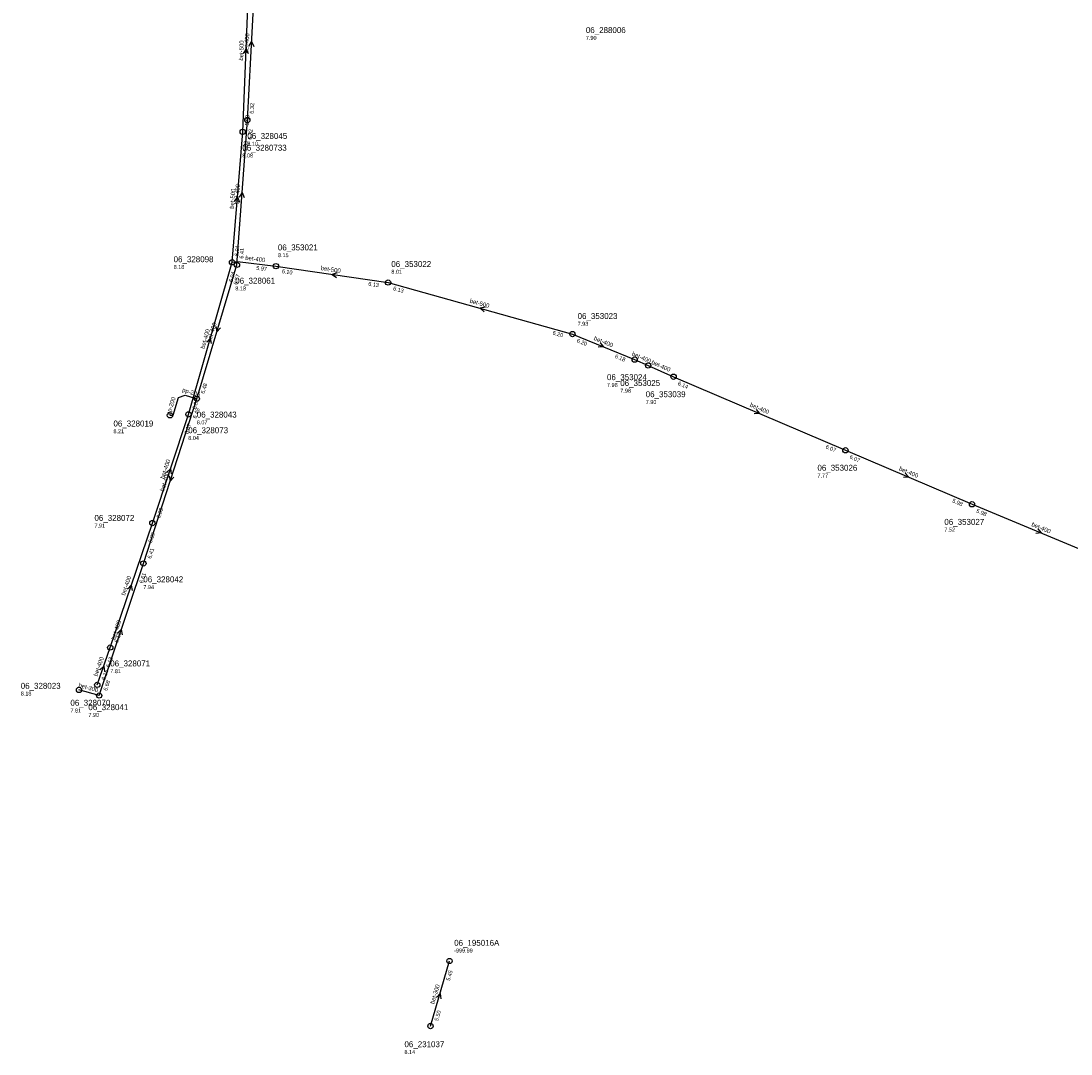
# Model space of a CAD drawing. Header units: metres. Extents: x 165220 to 165904, y 447259 to 448551.
# Tile 1 of 13: x 165227 to 165544, y 447259 to 447572. Entities that reach past the tile are written whole.
import ezdxf

# ---------------------------------------------------------------- set-up
doc = ezdxf.new("R2010")
doc.units = ezdxf.units.M

msp = doc.modelspace()

# ---------------------------------------------------------------- linework, layer by layer
at = {"layer": 'CON_BxH200x200mm', "linetype": 'Continuous'}
msp.add_lwpolyline([(165272.209, 447452.346), (165273.128, 447452.405), (165274.784, 447457.751), (165276.794, 447458.41), (165280.308, 447457.37)], dxfattribs=at)
at = {"layer": 'CON_BxH300x300mm', "linetype": 'Continuous'}
for points in [[(165250.834, 447367.642), (165244.719, 447369.334)], [(165350.941, 447267.741), (165356.68, 447287.403)]]:
    msp.add_lwpolyline(points, dxfattribs=at)
at = {"layer": 'CON_BxH400x400mm', "linetype": 'Continuous'}
for points in [[(165295.592, 447541.591), (165298.12, 447589.027)], [(165292.442, 447497.823), (165295.592, 447541.591)], [(165277.802, 447452.638), (165290.978, 447498.61)], [(165280.308, 447457.37), (165292.442, 447497.823)], [(165290.978, 447498.61), (165292.618, 447498.798), (165304.233, 447497.431)], [(165393.819, 447476.92), (165412.619, 447469.203)], [(165412.619, 447469.203), (165416.705, 447467.404)], [(165416.705, 447467.404), (165424.393, 447464.019)], [(165424.393, 447464.019), (165476.287, 447441.776)], [(165264.165, 447407.57), (165280.308, 447457.37)], [(165266.888, 447419.781), (165277.802, 447452.638)], [(165476.287, 447441.776), (165514.553, 447425.463)], [(165514.553, 447425.463), (165556.357, 447408.087)], [(165254.16, 447382.151), (165266.888, 447419.781)], [(165250.834, 447367.642), (165264.165, 447407.57)], [(165250.247, 447370.87), (165254.16, 447382.151)]]:
    msp.add_lwpolyline(points, dxfattribs=at)
at = {"layer": 'CON_BxH500x500mm', "linetype": 'Continuous'}
for points in [[(165294.177, 447538.039), (165296.226, 447588.292)], [(165290.978, 447498.61), (165294.177, 447538.039)], [(165304.233, 447497.431), (165338.097, 447492.485)], [(165338.097, 447492.485), (165393.819, 447476.92)]]:
    msp.add_lwpolyline(points, dxfattribs=at)
at = {"layer": 'NOD_inspectieput'}
for centre in [(165295.59, 447541.59), (165294.18, 447538.04), (165304.23, 447497.43), (165338.1, 447492.48), (165393.82, 447476.92), (165412.62, 447469.2), (165416.7, 447467.4), (165424.39, 447464.02), (165280.31, 447457.37), (165272.21, 447452.35), (165277.8, 447452.64), (165476.29, 447441.78), (165514.55, 447425.46), (165266.89, 447419.78), (165264.17, 447407.57), (165254.16, 447382.15), (165244.72, 447369.33), (165250.25, 447370.87), (165250.83, 447367.64), (165350.94, 447267.74)]:
    msp.add_circle(centre, 0.8, dxfattribs=at)
at = {"layer": 'NOD_kruisingsput'}
for centre in [(165290.98, 447498.61), (165292.44, 447497.82)]:
    msp.add_circle(centre, 0.8, dxfattribs=at)
at = {"layer": 'NOD_pompput'}
msp.add_circle((165356.68, 447287.4), 0.8, dxfattribs=at)
at = {"layer": 'PIJL'}
for points in [[(165294.42, 447561.76), (165295.2, 447563.17), (165295.86, 447561.7)], [(165296.06, 447563.91), (165296.86, 447565.31), (165297.5, 447563.83)], [(165291.74, 447516.95), (165292.58, 447518.32), (165293.18, 447516.83)], [(165293.2, 447518.32), (165294.02, 447519.71), (165294.63, 447518.22)], [(165322.69, 447495.46), (165321.17, 447494.96), (165322.49, 447494.04)], [(165367.54, 447485.01), (165365.96, 447484.7), (165367.15, 447483.62)], [(165286.1, 447479.18), (165286.38, 447477.6), (165287.48, 447478.77)], [(165283.3, 447474.44), (165284.39, 447475.62), (165284.69, 447474.04)], [(165402.16, 447474.27), (165403.22, 447473.06), (165401.61, 447472.94)], [(165449.3, 447454.13), (165450.34, 447452.9), (165448.73, 447452.8)], [(165271.21, 447435.07), (165272.35, 447436.21), (165272.57, 447434.62)], [(165272, 447434.06), (165272.24, 447432.47), (165273.37, 447433.62)], [(165494.38, 447434.85), (165495.42, 447433.62), (165493.81, 447433.52)], [(165534.4, 447417.99), (165535.46, 447416.78), (165533.85, 447416.66)], [(165259.38, 447399.83), (165260.52, 447400.97), (165260.74, 447399.37)], [(165256.36, 447386.47), (165257.5, 447387.61), (165257.73, 447386.01)], [(165251.05, 447375.39), (165252.2, 447376.51), (165252.41, 447374.91)], [(165352.72, 447276.39), (165353.81, 447277.57), (165354.1, 447275.99)]]:
    msp.add_lwpolyline(points, dxfattribs=at)

# ---------------------------------------------------------------- texts
at = {"layer": 'DMM_BxH200x200mm'}
for rotation, p in [(72.79, (165272.29, 447452.32)), (-16.49, (165275.78, 447459.5))]:
    msp.add_text('pp-200', height=1.3, rotation=rotation, dxfattribs=at).set_placement(p)
at = {"layer": 'DMM_BxH300x300mm'}
for rotation, p in [(-15.47, (165244.47, 447370.22)), (73.73, (165352.05, 447274.28))]:
    msp.add_text('bet-300', height=1.3, rotation=rotation, dxfattribs=at).set_placement(p)
at = {"layer": 'DMM_BxH400x400mm'}
for rotation, p in [(86.95, (165295.89, 447561.73)), (85.88, (165292.97, 447516.15)), (-6.71, (165294.9, 447499.34)), (73.3, (165284.58, 447474.32)), (74.01, (165282.64, 447472.34)), (-22.32, (165400.14, 447475.16)), (-23.76, (165411.64, 447470.5)), (-23.76, (165417.53, 447467.9)), (-23.2, (165447.31, 447455.06)), (71.63, (165270.46, 447433)), (72.04, (165270.37, 447429.24)), (-23.09, (165492.38, 447435.78)), (-22.57, (165532.39, 447418.91)), (71.31, (165258.62, 447397.78)), (71.54, (165255.6, 447384.4)), (70.87, (165250.28, 447373.32))]:
    msp.add_text('bet-400', height=1.3, rotation=rotation, dxfattribs=at).set_placement(p)
at = {"layer": 'DMM_BxH500x500mm'}
for rotation, p in [(87.67, (165294.28, 447559.56)), (85.36, (165291.5, 447514.75)), (-8.31, (165317.68, 447496.27)), (-15.61, (165362.66, 447486.41))]:
    msp.add_text('bet-500', height=1.3, rotation=rotation, dxfattribs=at).set_placement(p)
at = {"layer": 'INV_BxH300x300mm'}
for s, p in [('5.45', (165356.77, 447281.29)), ('5.50', (165353.23, 447269.16))]:
    msp.add_text(s, height=1.2, rotation=73.73, dxfattribs=at).set_placement(p)
at = {"layer": 'INV_BxH400x400mm'}
for s, rotation, p in [('6.32', 86.95, (165297.5, 447543.49)), ('6.32', 85.88, (165296.97, 447535.64)), ('6.41', 85.88, (165294.38, 447499.69)), ('5.97', -6.71, (165298.22, 447496.33)), ('6.04', 74.01, (165291.1, 447492.5)), ('6.57', 73.3, (165292.49, 447491.71)), ('6.20', -22.32, (165394.99, 447474.5)), ('6.18', -22.32, (165406.53, 447469.76)), ('6.48', 73.3, (165282.61, 447458.77)), ('6.14', -23.2, (165425.52, 447461.58)), ('6.07', 74.01, (165280.08, 447454.06)), ('6.48', 72.04, (165280.22, 447451.26)), ('6.07', 71.63, (165277.67, 447446.53)), ('6.07', -23.2, (165470.21, 447442.42)), ('6.07', -23.09, (165477.42, 447439.34)), ('5.98', -23.09, (165508.47, 447426.1)), ('6.09', 71.63, (165269.23, 447421.11)), ('5.98', -22.57, (165515.71, 447423.03)), ('6.09', 71.31, (165266.72, 447413.67)), ('6.41', 72.04, (165266.49, 447408.92)), ('6.61', 71.54, (165264.02, 447401.46)), ('6.13', 71.31, (165256.51, 447383.47)), ('6.13', 70.87, (165253.95, 447376.04)), ('6.15', 70.87, (165252.6, 447372.17)), ('6.68', 71.54, (165253.17, 447368.97))]:
    msp.add_text(s, height=1.2, rotation=rotation, dxfattribs=at).set_placement(p)
at = {"layer": 'INV_BxH500x500mm'}
for s, rotation, p in [('5.99', 87.67, (165296.06, 447539.96)), ('5.99', 85.36, (165295.5, 447532.07)), ('6.04', 85.36, (165292.93, 447500.46)), ('6.10', -8.31, (165305.95, 447495.36)), ('6.13', -8.31, (165332.06, 447491.55)), ('6.13', -15.61, (165339.54, 447490.21)), ('6.20', -15.61, (165387.71, 447476.76))]:
    msp.add_text(s, height=1.2, rotation=rotation, dxfattribs=at).set_placement(p)
at = {"layer": 'NLV_inspectieput'}
for s, p in [('7.90', (165397.87, 447565.85)), ('8.10', (165295.59, 447533.85)), ('8.08', (165294.09, 447530.3)), ('8.15', (165304.82, 447500.16)), ('8.01', (165339.09, 447495.14)), ('7.93', (165395.38, 447479.42)), ('7.98', (165404.26, 447460.94)), ('7.98', (165408.27, 447459.18)), ('7.90', (165415.96, 447455.79)), ('8.21', (165255.13, 447446.93)), ('8.07', (165280.31, 447449.63)), ('8.04', (165277.72, 447444.9)), ('7.77', (165467.85, 447433.55)), ('7.91', (165249.39, 447418.4)), ('7.52', (165506.2, 447417.2)), ('7.94', (165264.16, 447399.83)), ('7.81', (165254.16, 447374.41)), ('8.18', (165227.12, 447367.64)), ('7.81', (165242.13, 447362.52)), ('7.90', (165247.56, 447361.19)), ('8.14', (165343.06, 447259.31))]:
    msp.add_text(s, height=1.2, dxfattribs=at).set_placement(p)
at = {"layer": 'NLV_kruisingsput'}
for p in [(165273.31, 447496.59), (165291.94, 447490.11)]:
    msp.add_text('8.18', height=1.2, dxfattribs=at).set_placement(p)
at = {"layer": 'NLV_pompput'}
msp.add_text('-999.99', height=1.2, dxfattribs=at).set_placement((165358.08, 447289.95))
at = {"layer": 'NNR_inspectieput'}
for s, p in [('06_288006', (165397.87, 447567.89)), ('06_328045', (165295.59, 447535.89)), ('06_3280733', (165294.09, 447532.34)), ('06_353021', (165304.82, 447502.2)), ('06_353022', (165339.09, 447497.18)), ('06_353023', (165395.38, 447481.46)), ('06_353024', (165404.26, 447462.98)), ('06_353025', (165408.27, 447461.22)), ('06_353039', (165415.96, 447457.83)), ('06_328043', (165280.31, 447451.67)), ('06_328019', (165255.13, 447448.97)), ('06_328073', (165277.72, 447446.94)), ('06_353026', (165467.85, 447435.59)), ('06_328072', (165249.39, 447420.44)), ('06_353027', (165506.2, 447419.24)), ('06_328042', (165264.16, 447401.87)), ('06_328071', (165254.16, 447376.45)), ('06_328023', (165227.12, 447369.68)), ('06_328070', (165242.13, 447364.56)), ('06_328041', (165247.56, 447363.23)), ('06_231037', (165343.06, 447261.35))]:
    msp.add_text(s, height=1.8, dxfattribs=at).set_placement(p)
at = {"layer": 'NNR_kruisingsput'}
for s, p in [('06_328098', (165273.31, 447498.63)), ('06_328061', (165291.94, 447492.15))]:
    msp.add_text(s, height=1.8, dxfattribs=at).set_placement(p)
at = {"layer": 'NNR_pompput'}
msp.add_text('06_195016A', height=1.8, dxfattribs=at).set_placement((165358.08, 447291.99))

doc.saveas('drawing.dxf')
